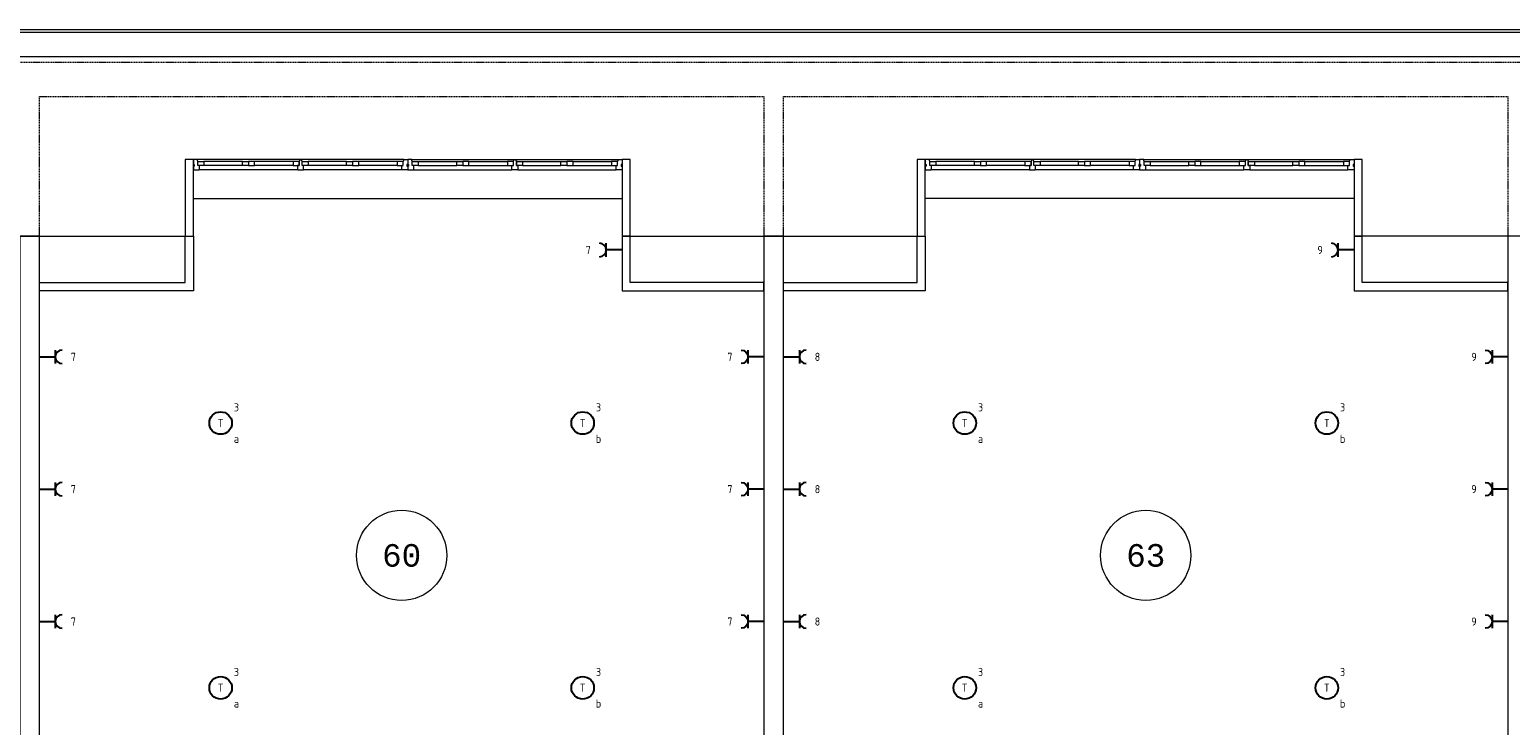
# Model space of a CAD drawing. Header units: millimetres. Extents: x 2723 to 84179, y 13128 to 40654.
# Tile 10 of 16: x 39558 to 55966, y 27653 to 35369. Entities that reach past the tile are written whole.
import ezdxf
from ezdxf.enums import TextEntityAlignment as Align
from ezdxf.xclip import XClip

# ---------------------------------------------------------------- set-up
doc = ezdxf.new("R2010")
doc.units = ezdxf.units.MM
doc.header["$LTSCALE"] = 50
doc.header["$XCLIPFRAME"] = 0
doc.linetypes.add('Xref-2e26$0$HIDDEN', pattern=[0.375, 0.25, -0.125])
doc.layers.get('0').update_dxf_attribs({"linetype": 'CONTINUOUS'})
for name, color, linetype in [('EL6222--', 3, 'CONTINUOUS'), ('EL6311--', 3, 'CONTINUOUS'), ('Xref', 8, 'CONTINUOUS'), ('Xref-2e26$0$AL$1A---_ALGEMEEN', 8, 'CONTINUOUS'), ('Xref-2e26$0$AT$1A---_TEKST050', 8, 'CONTINUOUS')]:
    doc.layers.add(name, color=color, linetype=linetype)
doc.styles.add('buro-018', font='Isocp.shx', dxfattribs={"height": 90})
doc.styles.add('STABICAD-018', font='ISOCP.SHX', dxfattribs={"height": 1.8})
doc.styles.add('Xref-2e26$0$MONOTXT', font='MONOTXT')

# ---------------------------------------------------------------- blocks, each defined once
blk = doc.blocks.new('Xref-2e26$0$DRPSTD')
at = {"layer": 'Xref-2e26$0$AL$1A---_ALGEMEEN', "color": 0, "linetype": 'Continuous', "lineweight": 0}
blk.add_lwpolyline([(-31.3, 0), (31.3, 0), (33.54, -2.23), (33.54, -47), (16.54, -47), (16.54, -98), (11.04, -98), (11.04, -111.78), (8.82, -114), (-8.74, -114), (-10.96, -111.78), (-10.96, -98), (-16.46, -98), (-16.46, -47), (-33.46, -47), (-33.46, -2.14)], close=True, dxfattribs=at)
blk = doc.blocks.new('*O65')
at = {"layer": 'Xref-2e26$0$AL$1A---_ALGEMEEN', "color": 0, "linetype": 'Continuous', "lineweight": 0}
for p, q in [((-1198.5, 57), (-2330.5, 57)), ((-1831.5, 33), (-2258, 33)), ((-1271, 33), (-1697.5, 33)), ((-44.5, 57), (-1176.5, 57)), ((-677.5, 33), (-1104, 33)), ((-117, 33), (-543.5, 33)), ((44.5, 57), (1176.5, 57)), ((117, 33), (543.5, 33)), ((677.5, 33), (1104, 33)), ((1198.5, 57), (2330.5, 57)), ((1271, 33), (1697.5, 33)), ((1831.5, 33), (2258, 33)), ((-1221, -57), (-2308, -57)), ((-1831.5, -10), (-2258, -10)), ((-1271, -10), (-1697.5, -10)), ((-67, -57), (-1154, -57)), ((-677.5, -10), (-1104, -10)), ((-117, -10), (-543.5, -10)), ((67, -57), (1154, -57)), ((117, -10), (543.5, -10)), ((677.5, -10), (1104, -10)), ((1221, -57), (2308, -57)), ((1271, -10), (1697.5, -10)), ((1831.5, -10), (2258, -10))]:
    blk.add_line(p, q, dxfattribs=at)
for points in [[(-2375, -57), (-2310.15, -57), (-2308, -54.86), (-2308, -10), (-2325, -10), (-2325, 41), (-2330.5, 41), (-2330.5, 54.78), (-2332.72, 57), (-2375, 57), (-2375, 3), (-2366, 3), (-2366, -18), (-2375, -18)], [(-2325, 33), (-2258, 33), (-2258, -10), (-2325, -10)], [(-1831.5, 33), (-1764.5, 33), (-1764.5, -10), (-1831.5, -10)], [(-1697.5, 33), (-1764.5, 33), (-1764.5, -10), (-1697.5, -10)], [(-1204, 33), (-1271, 33), (-1271, -10), (-1204, -10)], [(-1171, 33), (-1104, 33), (-1104, -10), (-1171, -10)], [(-677.5, 33), (-610.5, 33), (-610.5, -10), (-677.5, -10)], [(-543.5, 33), (-610.5, 33), (-610.5, -10), (-543.5, -10)], [(-50, 33), (-117, 33), (-117, -10), (-50, -10)], [(0, -57), (-64.85, -57), (-67, -54.86), (-67, -10), (-50, -10), (-50, 41), (-44.5, 41), (-44.5, 54.78), (-42.28, 57), (0, 57), (0, 3), (-9, 3), (-9, -18), (0, -18)], [(0, -57), (64.85, -57), (67, -54.86), (67, -10), (50, -10), (50, 41), (44.5, 41), (44.5, 54.78), (42.28, 57), (0, 57), (0, 3), (9, 3), (9, -18), (0, -18)], [(50, 33), (117, 33), (117, -10), (50, -10)], [(543.5, 33), (610.5, 33), (610.5, -10), (543.5, -10)], [(677.5, 33), (610.5, 33), (610.5, -10), (677.5, -10)], [(1171, 33), (1104, 33), (1104, -10), (1171, -10)], [(1204, 33), (1271, 33), (1271, -10), (1204, -10)], [(1697.5, 33), (1764.5, 33), (1764.5, -10), (1697.5, -10)], [(1831.5, 33), (1764.5, 33), (1764.5, -10), (1831.5, -10)], [(2325, 33), (2258, 33), (2258, -10), (2325, -10)], [(2375, -57), (2310.15, -57), (2308, -54.86), (2308, -10), (2325, -10), (2325, 41), (2330.5, 41), (2330.5, 54.78), (2332.72, 57), (2375, 57), (2375, 3), (2366, 3), (2366, -18), (2375, -18)]]:
    blk.add_lwpolyline(points, close=True, dxfattribs=at)
at = {"layer": 'Xref-2e26$0$AL$1A---_ALGEMEEN', "color": 0, "linetype": 'Continuous', "lineweight": 0, "yscale": -1}
blk.add_blockref('Xref-2e26$0$DRPSTD', (-1187.54, -57), dxfattribs=at)
at = {"layer": 'Xref-2e26$0$AL$1A---_ALGEMEEN', "color": 0, "linetype": 'Continuous', "lineweight": 0, "rotation": 180}
blk.add_blockref('Xref-2e26$0$DRPSTD', (1187.54, -57), dxfattribs=at)
blk = doc.blocks.new('*O66')
at = {"layer": 'Xref-2e26$0$AL$1A---_ALGEMEEN', "color": 0, "linetype": 'Continuous', "lineweight": 0}
for p, q in [((-1198.5, 57), (-2330.5, 57)), ((-1831.5, 33), (-2258, 33)), ((-1271, 33), (-1697.5, 33)), ((-44.5, 57), (-1176.5, 57)), ((-677.5, 33), (-1104, 33)), ((-117, 33), (-543.5, 33)), ((44.5, 57), (1176.5, 57)), ((117, 33), (543.5, 33)), ((677.5, 33), (1104, 33)), ((1198.5, 57), (2330.5, 57)), ((1271, 33), (1697.5, 33)), ((1831.5, 33), (2258, 33)), ((-1221, -57), (-2308, -57)), ((-1831.5, -10), (-2258, -10)), ((-1271, -10), (-1697.5, -10)), ((-67, -57), (-1154, -57)), ((-677.5, -10), (-1104, -10)), ((-117, -10), (-543.5, -10)), ((67, -57), (1154, -57)), ((117, -10), (543.5, -10)), ((677.5, -10), (1104, -10)), ((1221, -57), (2308, -57)), ((1271, -10), (1697.5, -10)), ((1831.5, -10), (2258, -10))]:
    blk.add_line(p, q, dxfattribs=at)
for points in [[(-2375, -57), (-2310.15, -57), (-2308, -54.86), (-2308, -10), (-2325, -10), (-2325, 41), (-2330.5, 41), (-2330.5, 54.78), (-2332.72, 57), (-2375, 57), (-2375, 3), (-2366, 3), (-2366, -18), (-2375, -18)], [(-2325, 33), (-2258, 33), (-2258, -10), (-2325, -10)], [(-1831.5, 33), (-1764.5, 33), (-1764.5, -10), (-1831.5, -10)], [(-1697.5, 33), (-1764.5, 33), (-1764.5, -10), (-1697.5, -10)], [(-1204, 33), (-1271, 33), (-1271, -10), (-1204, -10)], [(-1171, 33), (-1104, 33), (-1104, -10), (-1171, -10)], [(-677.5, 33), (-610.5, 33), (-610.5, -10), (-677.5, -10)], [(-543.5, 33), (-610.5, 33), (-610.5, -10), (-543.5, -10)], [(-50, 33), (-117, 33), (-117, -10), (-50, -10)], [(0, -57), (-64.85, -57), (-67, -54.86), (-67, -10), (-50, -10), (-50, 41), (-44.5, 41), (-44.5, 54.78), (-42.28, 57), (0, 57), (0, 3), (-9, 3), (-9, -18), (0, -18)], [(0, -57), (64.85, -57), (67, -54.86), (67, -10), (50, -10), (50, 41), (44.5, 41), (44.5, 54.78), (42.28, 57), (0, 57), (0, 3), (9, 3), (9, -18), (0, -18)], [(50, 33), (117, 33), (117, -10), (50, -10)], [(543.5, 33), (610.5, 33), (610.5, -10), (543.5, -10)], [(677.5, 33), (610.5, 33), (610.5, -10), (677.5, -10)], [(1171, 33), (1104, 33), (1104, -10), (1171, -10)], [(1204, 33), (1271, 33), (1271, -10), (1204, -10)], [(1697.5, 33), (1764.5, 33), (1764.5, -10), (1697.5, -10)], [(1831.5, 33), (1764.5, 33), (1764.5, -10), (1831.5, -10)], [(2325, 33), (2258, 33), (2258, -10), (2325, -10)], [(2375, -57), (2310.15, -57), (2308, -54.86), (2308, -10), (2325, -10), (2325, 41), (2330.5, 41), (2330.5, 54.78), (2332.72, 57), (2375, 57), (2375, 3), (2366, 3), (2366, -18), (2375, -18)]]:
    blk.add_lwpolyline(points, close=True, dxfattribs=at)
at = {"layer": 'Xref-2e26$0$AL$1A---_ALGEMEEN', "color": 0, "linetype": 'Continuous', "lineweight": 0, "yscale": -1}
blk.add_blockref('Xref-2e26$0$DRPSTD', (-1187.54, -57), dxfattribs=at)
at = {"layer": 'Xref-2e26$0$AL$1A---_ALGEMEEN', "color": 0, "linetype": 'Continuous', "lineweight": 0, "rotation": 180}
blk.add_blockref('Xref-2e26$0$DRPSTD', (1187.54, -57), dxfattribs=at)
blk = doc.blocks.new('Xref-2e26')
at = {"layer": 'Xref-2e26$0$AL$1A---_ALGEMEEN', "linetype": 'Continuous', "lineweight": 0}
for p, q in [((96027.42, 102536.73), (143542.42, 102536.73)), ((96027.42, 102506.73), (143542.42, 102506.73)), ((96027.42, 102236.73), (143542.42, 102236.73)), ((117412.42, 100662.73), (122162.42, 100662.73)), ((130272.42, 100662.73), (125522.42, 100662.73)), ((114142.42, 100246.73), (117322.42, 100246.73)), ((122252.42, 100246.73), (125432.42, 100246.73)), ((133542.42, 100246.73), (130362.42, 100246.73))]:
    blk.add_line(p, q, dxfattribs=at)
at = {"layer": 'Xref-2e26$0$AL$1A---_ALGEMEEN', "linetype": 'Xref-2e26$0$HIDDEN', "lineweight": 0}
for points in [[(95567.42, 100246.73), (95567.42, 102176.73), (144002.42, 102176.73), (144002.42, 100246.73)], [(115707.42, 100246.73), (115707.42, 101796.73), (123732.42, 101796.73), (123732.42, 100246.73)], [(123952.42, 100246.73), (123952.42, 101796.73), (131977.42, 101796.73), (131977.42, 100246.73)]]:
    blk.add_lwpolyline(points, dxfattribs=at)
at = {"layer": 'Xref-2e26$0$AL$1A---_ALGEMEEN', "linetype": 'Continuous', "lineweight": 0}
for points in [[(117322.42, 100246.73), (117412.42, 100246.73), (117412.42, 101096.73), (117322.42, 101096.73)], [(122162.42, 100246.73), (122252.42, 100246.73), (122252.42, 101096.73), (122162.42, 101096.73)], [(125432.42, 100246.73), (125522.42, 100246.73), (125522.42, 101096.73), (125432.42, 101096.73)], [(130272.42, 100246.73), (130362.42, 100246.73), (130362.42, 101096.73), (130272.42, 101096.73)], [(115487.42, 93771.73), (115707.42, 93771.73), (115707.42, 100246.73), (115487.42, 100246.73)], [(117322.42, 100246.73), (117412.42, 100246.73), (117412.42, 99641.73), (115707.42, 99641.73), (115707.42, 99731.73), (117322.42, 99731.73)], [(122252.42, 100246.73), (122162.42, 100246.73), (122162.42, 99641.73), (123732.42, 99641.73), (123732.42, 99731.73), (122252.42, 99731.73)], [(123732.42, 93771.73), (123952.42, 93771.73), (123952.42, 100246.73), (123732.42, 100246.73)], [(125432.42, 100246.73), (125522.42, 100246.73), (125522.42, 99641.73), (123952.42, 99641.73), (123952.42, 99731.73), (125432.42, 99731.73)], [(130362.42, 100246.73), (130272.42, 100246.73), (130272.42, 99641.73), (131977.42, 99641.73), (131977.42, 99731.73), (130362.42, 99731.73)], [(131977.42, 93771.73), (132197.42, 93771.73), (132197.42, 100246.73), (131977.42, 100246.73)]]:
    blk.add_lwpolyline(points, close=True, dxfattribs=at)
for centre in [(119719.92141, 96706.72569), (127964.92629, 96706.72316)]:
    blk.add_circle(centre, 500, dxfattribs=at)
for name, p in [('*O65', (119787.42, 101039.73)), ('*O66', (127897.42, 101039.73))]:
    blk.add_blockref(name, p, dxfattribs=at)
at = {"layer": 'Xref-2e26$0$AT$1A---_TEKST050', "linetype": 'Continuous', "lineweight": 0, "style": 'Xref-2e26$0$MONOTXT'}
for s, p in [('60', (119719.9, 96706.71)), ('63', (127964.9, 96706.71))]:
    blk.add_text(s, height=250.00002, dxfattribs=at).set_placement(p, align=Align.MIDDLE)
blk = doc.blocks.new('1115B3A')
at = {"color": 0, "linetype": 'Continuous'}
blk.add_circle((0, 0), 2.5, dxfattribs=at)
at = {"color": 0, "linetype": 'Continuous', "style": 'buro-018'}
for tag, p in [('E_GKAST', (0, 8)), ('E_GROEP', (0, 5)), ('E_SGROEP', (4.5, 5)), ('E_ARMCODE', (0, 0)), ('E_SLET', (4.5, -1))]:
    blk.add_attdef(tag, text='', height=1.8, dxfattribs=at).set_placement(p, align=Align.MIDDLE)
blk = doc.blocks.new('111304')
at = {"color": 0, "linetype": 'Continuous'}
for p, q in [((-1.5, 4.5), (1.5, 4.5)), ((0, 1), (0, 4.5))]:
    blk.add_line(p, q, dxfattribs=at)
blk.add_arc((0, 6), 1.5, 180, 0, dxfattribs=at)
at = {"color": 0, "linetype": 'Continuous', "style": 'buro-018'}
for tag, p in [('E_GKAST', (0, 11.5)), ('E_GROEP', (0, 8.5)), ('E_SGROEP', (4.5, 8.5))]:
    blk.add_attdef(tag, text='', height=1.8, dxfattribs=at).set_placement(p, align=Align.MIDDLE)
at = {"color": 0, "linetype": 'Continuous', "style": 'buro-018', "flags": 1}
for tag, p in [('E_VERMCODE', (13, 8.5)), ('E_MATCODE', (0, 0))]:
    blk.add_attdef(tag, text='', height=1.8, dxfattribs=at).set_placement(p, align=Align.MIDDLE)
at = {"layer": 'EL6222--', "color": 1, "style": 'STABICAD-018', "flags": 1}
for tag in ['ARTICLECODE', 'SUBCIRCUIT', 'CIRCUIT', 'POWERCODE', 'PANEL']:
    blk.add_attdef(tag, (0, 0), '', height=1.8, dxfattribs=at)

msp = doc.modelspace()

# ---------------------------------------------------------------- block references
at = {"layer": 'EL6222--'}
ref = msp.add_blockref('111304', (46173, 32925), dxfattribs=dict(at, xscale=50, yscale=50, zscale=50, rotation=89.99999999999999))
ref.add_attrib('E_GROEP', '7', dxfattribs={"layer": '0', "color": 1, "linetype": 'Continuous', "height": 90, "style": 'buro-018'}).set_placement((45748, 32925), align=Align.MIDDLE)
ref = msp.add_blockref('111304', (54283, 32925), dxfattribs=dict(at, xscale=50, yscale=50, zscale=50, rotation=89.99999999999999))
ref.add_attrib('E_GROEP', '9', dxfattribs={"layer": '0', "color": 1, "linetype": 'Continuous', "height": 90, "style": 'buro-018'}).set_placement((53858, 32925), align=Align.MIDDLE)
ref = msp.add_blockref('111304', (39618, 31740), dxfattribs=dict(at, xscale=50, yscale=50, zscale=50, rotation=270))
ref.add_attrib('E_GROEP', '7', dxfattribs={"layer": '0', "color": 1, "linetype": 'Continuous', "height": 90, "style": 'buro-018'}).set_placement((40043, 31740), align=Align.MIDDLE)
ref = msp.add_blockref('111304', (47743, 31740), dxfattribs=dict(at, xscale=-50, yscale=50, zscale=50, rotation=90))
ref.add_attrib('E_GROEP', '7', dxfattribs={"layer": '0', "color": 1, "linetype": 'Continuous', "height": 90, "style": 'buro-018'}).set_placement((47318, 31740), align=Align.MIDDLE)
ref = msp.add_blockref('111304', (47863, 31740), dxfattribs=dict(at, xscale=50, yscale=50, zscale=50, rotation=270))
ref.add_attrib('E_GROEP', '8', dxfattribs={"layer": '0', "color": 1, "linetype": 'Continuous', "height": 90, "style": 'buro-018'}).set_placement((48288, 31740), align=Align.MIDDLE)
ref = msp.add_blockref('111304', (55988, 31740), dxfattribs=dict(at, xscale=-50, yscale=50, zscale=50, rotation=90))
ref.add_attrib('E_GROEP', '9', dxfattribs={"layer": '0', "color": 1, "linetype": 'Continuous', "height": 90, "style": 'buro-018'}).set_placement((55563, 31740), align=Align.MIDDLE)
ref = msp.add_blockref('111304', (39618, 30273), dxfattribs=dict(at, xscale=50, yscale=50, zscale=50, rotation=270))
ref.add_attrib('E_GROEP', '7', dxfattribs={"layer": '0', "color": 1, "linetype": 'Continuous', "height": 90, "style": 'buro-018'}).set_placement((40043, 30273), align=Align.MIDDLE)
ref = msp.add_blockref('111304', (47743, 30273), dxfattribs=dict(at, xscale=-50, yscale=50, zscale=50, rotation=90))
ref.add_attrib('E_GROEP', '7', dxfattribs={"layer": '0', "color": 1, "linetype": 'Continuous', "height": 90, "style": 'buro-018'}).set_placement((47318, 30273), align=Align.MIDDLE)
ref = msp.add_blockref('111304', (47863, 30273), dxfattribs=dict(at, xscale=50, yscale=50, zscale=50, rotation=270))
ref.add_attrib('E_GROEP', '8', dxfattribs={"layer": '0', "color": 1, "linetype": 'Continuous', "height": 90, "style": 'buro-018'}).set_placement((48288, 30273), align=Align.MIDDLE)
ref = msp.add_blockref('111304', (55988, 30273), dxfattribs=dict(at, xscale=-50, yscale=50, zscale=50, rotation=90))
ref.add_attrib('E_GROEP', '9', dxfattribs={"layer": '0', "color": 1, "linetype": 'Continuous', "height": 90, "style": 'buro-018'}).set_placement((55563, 30273), align=Align.MIDDLE)
ref = msp.add_blockref('111304', (39618, 28805), dxfattribs=dict(at, xscale=50, yscale=50, zscale=50, rotation=270))
ref.add_attrib('E_GROEP', '7', dxfattribs={"layer": '0', "color": 1, "linetype": 'Continuous', "height": 90, "style": 'buro-018'}).set_placement((40043, 28805), align=Align.MIDDLE)
ref = msp.add_blockref('111304', (47743, 28805), dxfattribs=dict(at, xscale=-50, yscale=50, zscale=50, rotation=90))
ref.add_attrib('E_GROEP', '7', dxfattribs={"layer": '0', "color": 1, "linetype": 'Continuous', "height": 90, "style": 'buro-018'}).set_placement((47318, 28805), align=Align.MIDDLE)
ref = msp.add_blockref('111304', (47863, 28805), dxfattribs=dict(at, xscale=50, yscale=50, zscale=50, rotation=270))
ref.add_attrib('E_GROEP', '8', dxfattribs={"layer": '0', "color": 1, "linetype": 'Continuous', "height": 90, "style": 'buro-018'}).set_placement((48288, 28805), align=Align.MIDDLE)
ref = msp.add_blockref('111304', (55988, 28805), dxfattribs=dict(at, xscale=-50, yscale=50, zscale=50, rotation=90))
ref.add_attrib('E_GROEP', '9', dxfattribs={"layer": '0', "color": 1, "linetype": 'Continuous', "height": 90, "style": 'buro-018'}).set_placement((55563, 28805), align=Align.MIDDLE)
at = {"layer": 'EL6311--'}
ref = msp.add_blockref('1115B3A', (41675, 31006), dxfattribs=dict(at, xscale=50, yscale=50, zscale=50))
ref.add_attrib('E_ARMCODE', 'T', dxfattribs={"layer": '0', "color": 1, "linetype": 'Continuous', "height": 90, "style": 'buro-018'}).set_placement((41675, 31006), align=Align.MIDDLE)
ref.add_attrib('E_SLET', 'a', dxfattribs={"layer": '0', "color": 1, "linetype": 'Continuous', "height": 90, "style": 'buro-018'}).set_placement((41850, 30831), align=Align.MIDDLE)
ref.add_attrib('E_GROEP', '3', dxfattribs={"layer": '0', "color": 1, "linetype": 'Continuous', "height": 90, "style": 'buro-018'}).set_placement((41850, 31181), align=Align.MIDDLE)
ref = msp.add_blockref('1115B3A', (45687, 31006), dxfattribs=dict(at, xscale=50, yscale=50, zscale=50))
ref.add_attrib('E_ARMCODE', 'T', dxfattribs={"layer": '0', "color": 1, "linetype": 'Continuous', "height": 90, "style": 'buro-018'}).set_placement((45687, 31006), align=Align.MIDDLE)
ref.add_attrib('E_SLET', 'b', dxfattribs={"layer": '0', "color": 1, "linetype": 'Continuous', "height": 90, "style": 'buro-018'}).set_placement((45862, 30831), align=Align.MIDDLE)
ref.add_attrib('E_GROEP', '3', dxfattribs={"layer": '0', "color": 1, "linetype": 'Continuous', "height": 90, "style": 'buro-018'}).set_placement((45862, 31181), align=Align.MIDDLE)
ref = msp.add_blockref('1115B3A', (49920, 31006), dxfattribs=dict(at, xscale=50, yscale=50, zscale=50))
ref.add_attrib('E_ARMCODE', 'T', dxfattribs={"layer": '0', "color": 1, "linetype": 'Continuous', "height": 90, "style": 'buro-018'}).set_placement((49920, 31006), align=Align.MIDDLE)
ref.add_attrib('E_SLET', 'a', dxfattribs={"layer": '0', "color": 1, "linetype": 'Continuous', "height": 90, "style": 'buro-018'}).set_placement((50095, 30831), align=Align.MIDDLE)
ref.add_attrib('E_GROEP', '3', dxfattribs={"layer": '0', "color": 1, "linetype": 'Continuous', "height": 90, "style": 'buro-018'}).set_placement((50095, 31181), align=Align.MIDDLE)
ref = msp.add_blockref('1115B3A', (53932, 31006), dxfattribs=dict(at, xscale=50, yscale=50, zscale=50))
ref.add_attrib('E_ARMCODE', 'T', dxfattribs={"layer": '0', "color": 1, "linetype": 'Continuous', "height": 90, "style": 'buro-018'}).set_placement((53932, 31006), align=Align.MIDDLE)
ref.add_attrib('E_SLET', 'b', dxfattribs={"layer": '0', "color": 1, "linetype": 'Continuous', "height": 90, "style": 'buro-018'}).set_placement((54107, 30831), align=Align.MIDDLE)
ref.add_attrib('E_GROEP', '3', dxfattribs={"layer": '0', "color": 1, "linetype": 'Continuous', "height": 90, "style": 'buro-018'}).set_placement((54107, 31181), align=Align.MIDDLE)
ref = msp.add_blockref('1115B3A', (41675, 28071), dxfattribs=dict(at, xscale=50, yscale=50, zscale=50))
ref.add_attrib('E_ARMCODE', 'T', dxfattribs={"layer": '0', "color": 1, "linetype": 'Continuous', "height": 90, "style": 'buro-018'}).set_placement((41675, 28071), align=Align.MIDDLE)
ref.add_attrib('E_SLET', 'a', dxfattribs={"layer": '0', "color": 1, "linetype": 'Continuous', "height": 90, "style": 'buro-018'}).set_placement((41850, 27896), align=Align.MIDDLE)
ref.add_attrib('E_GROEP', '3', dxfattribs={"layer": '0', "color": 1, "linetype": 'Continuous', "height": 90, "style": 'buro-018'}).set_placement((41850, 28246), align=Align.MIDDLE)
ref = msp.add_blockref('1115B3A', (45687, 28071), dxfattribs=dict(at, xscale=50, yscale=50, zscale=50))
ref.add_attrib('E_ARMCODE', 'T', dxfattribs={"layer": '0', "color": 1, "linetype": 'Continuous', "height": 90, "style": 'buro-018'}).set_placement((45687, 28071), align=Align.MIDDLE)
ref.add_attrib('E_SLET', 'b', dxfattribs={"layer": '0', "color": 1, "linetype": 'Continuous', "height": 90, "style": 'buro-018'}).set_placement((45862, 27896), align=Align.MIDDLE)
ref.add_attrib('E_GROEP', '3', dxfattribs={"layer": '0', "color": 1, "linetype": 'Continuous', "height": 90, "style": 'buro-018'}).set_placement((45862, 28246), align=Align.MIDDLE)
ref = msp.add_blockref('1115B3A', (49920, 28071), dxfattribs=dict(at, xscale=50, yscale=50, zscale=50))
ref.add_attrib('E_ARMCODE', 'T', dxfattribs={"layer": '0', "color": 1, "linetype": 'Continuous', "height": 90, "style": 'buro-018'}).set_placement((49920, 28071), align=Align.MIDDLE)
ref.add_attrib('E_SLET', 'a', dxfattribs={"layer": '0', "color": 1, "linetype": 'Continuous', "height": 90, "style": 'buro-018'}).set_placement((50095, 27896), align=Align.MIDDLE)
ref.add_attrib('E_GROEP', '3', dxfattribs={"layer": '0', "color": 1, "linetype": 'Continuous', "height": 90, "style": 'buro-018'}).set_placement((50095, 28246), align=Align.MIDDLE)
ref = msp.add_blockref('1115B3A', (53932, 28071), dxfattribs=dict(at, xscale=50, yscale=50, zscale=50))
ref.add_attrib('E_ARMCODE', 'T', dxfattribs={"layer": '0', "color": 1, "linetype": 'Continuous', "height": 90, "style": 'buro-018'}).set_placement((53932, 28071), align=Align.MIDDLE)
ref.add_attrib('E_SLET', 'b', dxfattribs={"layer": '0', "color": 1, "linetype": 'Continuous', "height": 90, "style": 'buro-018'}).set_placement((54107, 27896), align=Align.MIDDLE)
ref.add_attrib('E_GROEP', '3', dxfattribs={"layer": '0', "color": 1, "linetype": 'Continuous', "height": 90, "style": 'buro-018'}).set_placement((54107, 28246), align=Align.MIDDLE)
at = {"layer": 'Xref', "color": 8}
ref = msp.add_blockref('Xref-2e26', (-76039, -67168), dxfattribs=at)
XClip(ref).set_block_clipping_path([(78531.2540174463, 80295.5572919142), (160218.1995790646, 108097.5980193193)])

doc.saveas('drawing.dxf')
